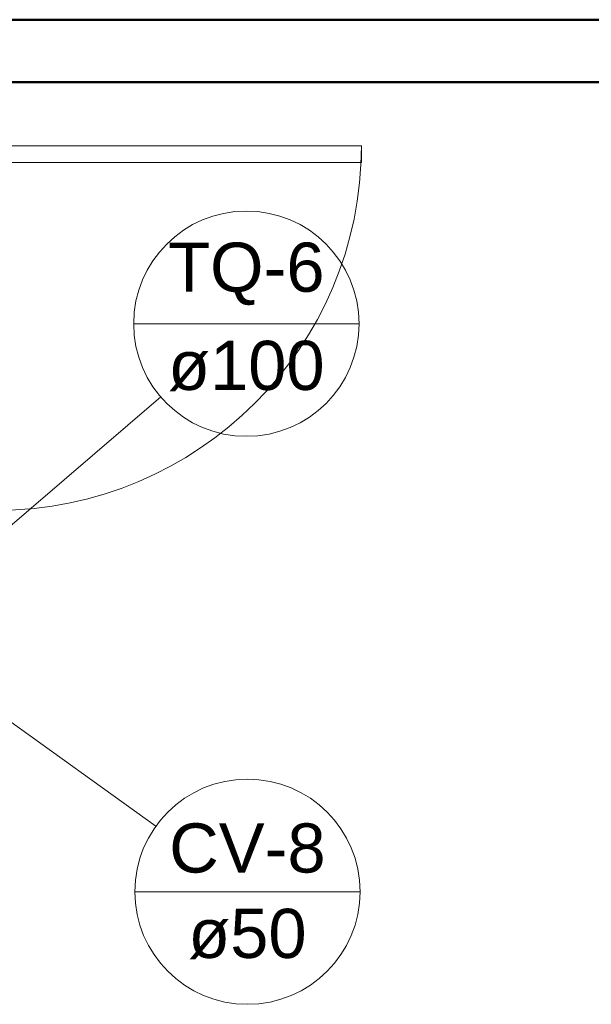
# Model space of a CAD drawing. Header units: millimetres. Extents: x 567 to 934, y -1 to 364.
# Tile 158 of 256: x 644.35 to 646.91, y 91.2 to 95.61. Entities that reach past the tile are written whole.
import ezdxf

# ---------------------------------------------------------------- set-up
doc = ezdxf.new("R2010")
doc.units = ezdxf.units.MM
doc.header["$MEASUREMENT"] = 0
doc.linetypes.add('NULL', pattern=[0])
for name, color, linetype, lineweight in [('A-WALL', 7, 'Continuous', 25), ('ARQ-ESQUAD', 7, 'Continuous', 25), ('CV-Indicação coluna', 14, 'Continuous', 13), ('TQ-Indicação coluna', 14, 'Continuous', 13)]:
    doc.layers.add(name, color=color, linetype=linetype, lineweight=lineweight)
doc.styles.add('Arial', font='arial.ttf')

msp = doc.modelspace()

# ---------------------------------------------------------------- linework, layer by layer
at = {"layer": 'A-WALL', "color": 8, "lineweight": 50}
for p, q in [((650.4918, 95.6105), (644.2511, 95.6105)), ((644.2511, 95.3305), (650.4918, 95.3305))]:
    msp.add_line(p, q, dxfattribs=at)
at = {"layer": 'ARQ-ESQUAD', "color": 8, "lineweight": 13}
for p, q in [((644.2511, 95.0465), (645.8831, 95.0465)), ((645.8831, 95.0465), (644.2511, 95.0465)), ((645.8831, 95.0465), (645.8831, 94.9705)), ((645.8831, 94.9705), (645.8831, 95.0465)), ((645.8831, 94.9705), (644.2511, 94.9705)), ((644.2511, 94.9705), (645.8831, 94.9705))]:
    msp.add_line(p, q, dxfattribs=at)
msp.add_arc((644.2511, 95.0465), 1.632, 270, 360, dxfattribs=at)
at = {"layer": 'CV-Indicação coluna'}
for p, q in [((644.9632, 92.0004), (643.7503, 92.8698)), ((644.8688, 91.7067), (645.877, 91.7067))]:
    msp.add_line(p, q, dxfattribs=at)
msp.add_circle((645.3729, 91.7067), 0.5041, dxfattribs=at)
msp.add_circle((645.3729, 91.7067), 0.5041, dxfattribs=at)
at = {"layer": 'TQ-Indicação coluna'}
for p, q in [((644.8639, 94.2495), (645.8723, 94.2495)), ((644.9852, 93.9214), (643.9453, 93.0301))]:
    msp.add_line(p, q, dxfattribs=at)
msp.add_circle((645.3681, 94.2495), 0.5042, dxfattribs=at)
msp.add_circle((645.3681, 94.2495), 0.5042, dxfattribs=at)

# ---------------------------------------------------------------- texts
at = {"layer": 'CV-Indicação coluna', "linetype": 'NULL', "char_height": 0.22, "attachment_point": 8, "line_spacing_factor": 0.6, "style": 'Arial'}
for s, insert, width in [('CV-8', (645.3729, 91.7893), 1.400488), ('ø50', (645.3729, 91.4041), 1.059085)]:
    msp.add_mtext(s, dxfattribs=dict(at, insert=insert, width=width))
at = {"layer": 'TQ-Indicação coluna', "linetype": 'NULL', "char_height": 0.22, "attachment_point": 8, "line_spacing_factor": 0.6, "style": 'Arial'}
for s, insert, width in [('TQ-6', (645.3681, 94.3321), 1.400152), ('ø100', (645.3681, 93.9469), 1.400823)]:
    msp.add_mtext(s, dxfattribs=dict(at, insert=insert, width=width))

doc.saveas('drawing.dxf')
